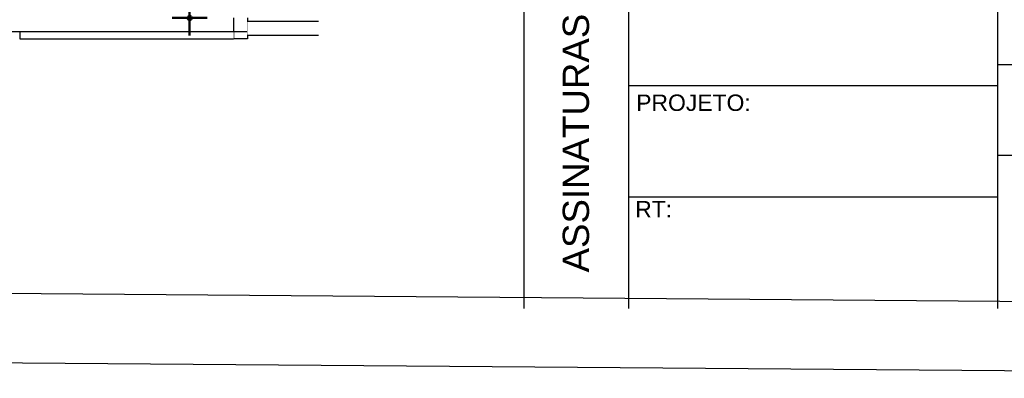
# Model space of a CAD drawing. Header units: inches. Extents: x -33917 to -601, y 26730 to 64098.
# Tile 55 of 80: x -14554 to -13141, y 26739 to 27254. Entities that reach past the tile are written whole.
import ezdxf

# ---------------------------------------------------------------- set-up
doc = ezdxf.new("R2010")
doc.units = ezdxf.units.IN
doc.header["$LTSCALE"] = 0.8
doc.header["$MEASUREMENT"] = 0
doc.set_wipeout_variables(frame=1)
doc.header["$PDMODE"] = 2
doc.layers.add('cota', color=54, linetype='Continuous')
doc.layers.add('texto', color=7, linetype='Continuous')
doc.layers.add('Parede', color=7, linetype='Continuous', lineweight=50)
doc.styles.add('R', font='romans.shx')
doc.styles.add('STYLE2', font='arial.ttf')
doc.dimstyles.new('100', dxfattribs={"dimscale": 2, "dimtxt": 14, "dimasz": 1, "dimexe": 1, "dimexo": 1, "dimgap": 5, "dimtad": 1, "dimdec": 0, "dimdsep": 46, "dimtxsty": 'R', "dimblk1": 'COTA', "dimblk2": 'COTA', "dimsah": 1, "dimcen": 1, "dimse1": 1, "dimse2": 1, "dimclrt": 7, "dimaunit": 1, "dimadec": 0, "dimazin": 0, "dimtfac": 1, "dimtdec": 0, "dimtmove": 2, "dimatfit": 3, "dimldrblk": 'COTA', "dimfxl": 1, "dimtolj": 1, "dimarcsym": 0})

# ---------------------------------------------------------------- blocks, each defined once
blk = doc.blocks.new('COTA')
h = blk.add_hatch(color=256)
h.paths.add_polyline_path([(0, 1.5, 0.414214), (-1.5, 0), (0, 0)])
h.paths.add_polyline_path([(1.5, 0), (0, 0), (0, -1.5, 0.414214)])
h.paths.add_polyline_path([(0, 1.5), (0, 0), (1.5, 0, 0.414214)])
h.paths.add_polyline_path([(0, 0), (-1.5, 0, 0.414214), (0, -1.5)])
for p, q in [((0, 12.5), (0, 0)), ((0, 0), (-12.5, 0)), ((0, -12.5), (0, 0)), ((0, 0), (12.5, 0))]:
    blk.add_line(p, q)
blk.add_circle((0, 0), 1.5)
blk = doc.blocks.new('*D172')
at = {"layer": 'Defpoints', "color": 0, "lineweight": -3, "transparency": 16777216}
for p in [(-14310.4, 27326.3), (-14247.4, 27326.3), (-14227.4, 27256.3)]:
    blk.add_point(p, dxfattribs=at)
at = {"layer": 'Parede', "color": 0, "lineweight": -2, "transparency": 16777216}
for p, q in [((-14310.4, 27324.3), (-14310.4, 27314.2)), ((-14310.4, 27258.3), (-14310.4, 27268.3))]:
    blk.add_line(p, q, dxfattribs=at)
at = {"layer": 'Parede', "color": 0, "lineweight": -2, "transparency": 16777216, "xscale": 2, "yscale": 2, "zscale": 2}
for p, rotation in [((-14310.4, 27326.3), 90), ((-14310.4, 27256.3), 270)]:
    blk.add_blockref('COTA', p, dxfattribs=dict(at, rotation=rotation))
at = {"layer": 'Parede', "color": 7, "lineweight": -3, "transparency": 16777216, "insert": (-14310.4, 27291.3), "char_height": 16, "attachment_point": 5, "rotation": 90, "style": 'R'}
blk.add_mtext('\\A1;70', dxfattribs=at)

msp = doc.modelspace()

# ---------------------------------------------------------------- linework, layer by layer
at = {"layer": 'Parede', "lineweight": -3}
for p, q in [((-14247.409, 27236.29), (-14247.409, 27226.29)), ((-14227.409, 27236.29), (-14227.409, 27231.29)), ((-14227.409, 27231.29), (-14227.409, 27226.29)), ((-14227.409, 27226.29), (-14247.409, 27226.29))]:
    msp.add_line(p, q, dxfattribs=at)
at = {"layer": 'texto'}
for p, q in [((-13830.345, 27728.875), (-13830.345, 26838.875)), ((-13680.345, 27318.875), (-13680.345, 26838.875)), ((-13150.345, 27318.875), (-13150.345, 26838.875)), ((-12180.345, 27188.875), (-13150.345, 27188.875)), ((-13150.345, 27158.875), (-13680.345, 27158.875)), ((-12180.345, 27058.875), (-13150.345, 27058.875)), ((-13150.345, 26998.875), (-13680.345, 26998.875))]:
    msp.add_line(p, q, dxfattribs=at)
for points in [[(-20130.345, 26804.442), (-11730.345, 26738.875), (-11730.345, 32738.875), (-20130.345, 32804.442)], [(-20030.345, 26904.442), (-11830.345, 26838.875), (-11830.345, 32638.875), (-20030.345, 32704.442)]]:
    msp.add_lwpolyline(points, close=True, dxfattribs=at)

# ---------------------------------------------------------------- texts
at = {"layer": 'cota', "color": 7, "style": 'STYLE2'}
msp.add_text('ASSINATURAS', height=37.68268, rotation=90, dxfattribs=at).set_placement((-13736.995, 26890.852))
for s, p in [('PROJETO:', (-13669.195, 27122.81)), ('RT:', (-13670.626, 26969.961))]:
    msp.add_text(s, height=23.5517, dxfattribs=at).set_placement(p)

# ---------------------------------------------------------------- next in the draw order: wipeouts: each hides what was drawn before it
at = {"lineweight": -3}
msp.add_wipeout([(-14247.409, 27236.29), (-14554.466, 27236.29), (-14554.466, 27226.29), (-14247.409, 27226.29)], dxfattribs=at).dxf.layer = 'Parede'

# ---------------------------------------------------------------- next in the draw order: linework, layer by layer
at = {"layer": 'Parede', "lineweight": -3}
for p, q in [((-14554.466, 27236.29), (-14554.466, 27226.29)), ((-14554.466, 27226.29), (-14247.409, 27226.29))]:
    msp.add_line(p, q, dxfattribs=at)

# ---------------------------------------------------------------- next in the draw order: wipeouts: each hides what was drawn before it
at = {"lineweight": -3}
msp.add_wipeout([(-14227.409, 27256.29), (-14497.254, 27256.29), (-14497.254, 27236.29), (-14227.409, 27236.29)], dxfattribs=at).dxf.layer = 'Parede'

# ---------------------------------------------------------------- next in the draw order: linework, layer by layer
at = {"layer": 'Parede', "lineweight": -3}
for p, q in [((-14247.409, 27256.29), (-14247.409, 27236.29)), ((-14227.409, 27256.29), (-14227.409, 27251.29)), ((-14227.409, 27251.29), (-14227.409, 27236.29))]:
    msp.add_line(p, q, dxfattribs=at)
at = {"layer": 'Parede', "lineweight": -3, "flags": 128}
for points in [[(-14497.254, 27236.29), (-14497.409, 27236.29), (-14499.634, 27236.29), (-14762.184, 27236.29), (-14764.409, 27236.29), (-14895.684, 27236.29), (-14897.909, 27236.29), (-15386.296, 27236.29), (-15388.521, 27236.29), (-15876.909, 27236.29), (-15879.134, 27236.29), (-16010.409, 27236.29), (-16012.634, 27236.29), (-16275.184, 27236.29), (-16277.409, 27236.29), (-16277.707, 27236.29)], [(-14227.409, 27236.29), (-14247.409, 27236.29), (-14497.254, 27236.29)]]:
    msp.add_lwpolyline(points, dxfattribs=at)

# ---------------------------------------------------------------- next in the draw order: wipeouts: each hides what was drawn before it
at = {"lineweight": -3}
msp.add_wipeout([(-14227.409, 27251.29), (-14227.409, 27231.29), (-14125.43, 27231.29), (-14125.43, 27251.29)], dxfattribs=at).dxf.layer = 'Parede'

# ---------------------------------------------------------------- next in the draw order: linework, layer by layer
at = {"layer": 'Parede', "lineweight": -3}
for p, q in [((-14125.43, 27251.29), (-14227.409, 27251.29)), ((-14125.43, 27231.29), (-14227.409, 27231.29))]:
    msp.add_line(p, q, dxfattribs=at)

# ---------------------------------------------------------------- next in the draw order: dimensions: what is measured, and where the dimension line sits
dim = msp.add_linear_dim(base=(-14310.449, 27326.29), p1=(-14227.409, 27256.29), p2=(-14247.409, 27326.29), angle=90, dimstyle='100', override={"dimtxt": 8}, dxfattribs=at)
dim.commit()
dim.dimension.update_dxf_attribs({"geometry": '*D172', "text_midpoint": (-14310.449, 27291.29), "dimtype": 160})

doc.saveas('drawing.dxf')
